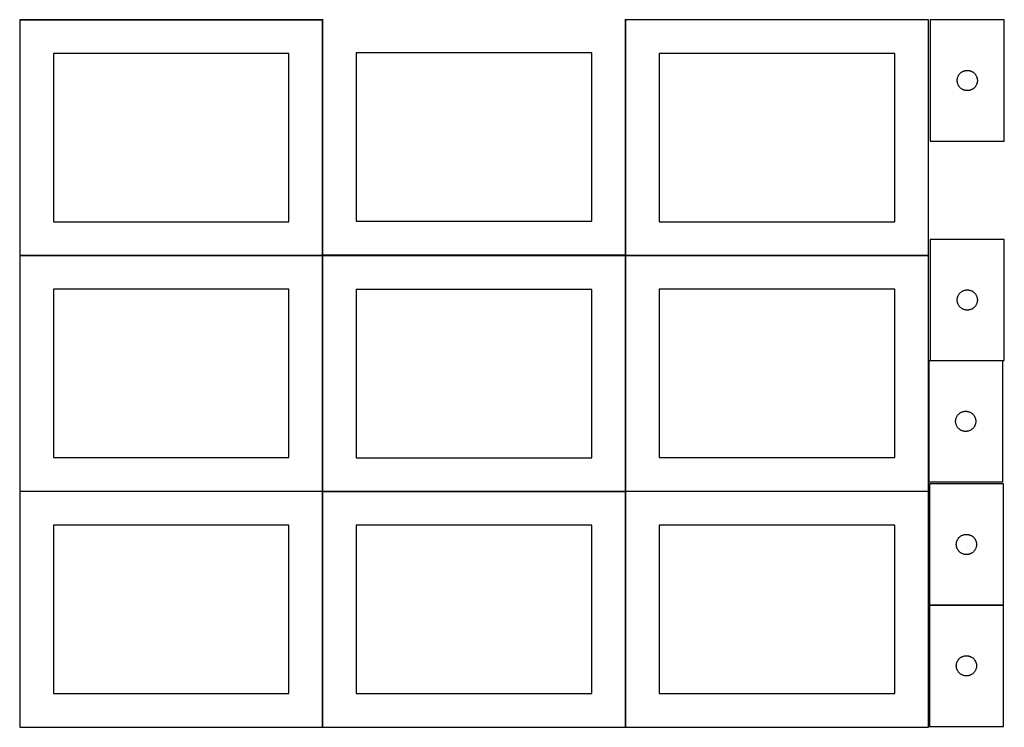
# Model space of a CAD drawing. Header units: millimetres. Extents: x 7 to 1493, y 7 to 2993.
# Tile 1 of 11: x 8 to 1471, y 7 to 1057. Entities that reach past the tile are written whole.
import ezdxf

# ---------------------------------------------------------------- set-up
doc = ezdxf.new("R2010")
doc.units = ezdxf.units.MM
doc.layers.add('COMMON', color=5, linetype='CONTINUOUS', true_color=0x0000ff)
doc.layers.add('CUT', color=7, linetype='CONTINUOUS', true_color=0x000000)

msp = doc.modelspace()

# ---------------------------------------------------------------- linework, layer by layer
at = {"layer": 'COMMON'}
for p, q in [((7.849575, 1057.319405), (456.727249, 1057.319405)), ((457.949576, 708.249546), (457.949576, 1057.219405)), ((908.149576, 1057.151851), (908.149576, 708.249546)), ((1358.249577, 1057.251852), (908.249577, 1057.251852)), ((457.849575, 707.119405), (7.849575, 707.119405)), ((457.949576, 357.019404), (457.949576, 706.724781)), ((908.149577, 356.95185), (908.149577, 706.724781)), ((908.249577, 707.05185), (1358.249577, 707.05185)), ((1468.71735, 550.984616), (1361.099119, 550.984616)), ((457.849575, 356.919404), (7.849575, 356.919404)), ((457.949576, 6.819403), (457.949576, 356.52478)), ((908.049576, 356.624781), (458.049576, 356.624781)), ((908.149577, 6.751849), (908.149577, 356.52478)), ((1358.249577, 356.85185), (908.249577, 356.85185)), ((1469.774235, 187.949563), (1359.774235, 187.949563))]:
    msp.add_line(p, q, dxfattribs=at)
at = {"layer": 'CUT'}
for p, q in [((457.849575, 1057.219405), (7.849575, 1057.219405)), ((7.849575, 1057.219405), (7.849575, 707.219405)), ((457.849575, 707.219405), (457.849575, 1057.219405)), ((458.049576, 1058.249546), (458.049576, 708.249546)), ((908.049576, 708.249546), (908.049576, 1058.249546)), ((1358.249577, 1057.151851), (908.249577, 1057.151851)), ((908.249577, 1057.151851), (908.249577, 707.151851)), ((1358.249577, 707.151851), (1358.249577, 1057.151851)), ((1361.086369, 1057.05107), (1361.086369, 877.05107)), ((1471.086369, 1057.05107), (1361.086369, 1057.05107)), ((1471.086369, 877.05107), (1471.086369, 1057.05107)), ((407.849575, 1007.219405), (57.849575, 1007.219405)), ((57.849575, 1007.219405), (57.849575, 757.219405)), ((407.849575, 757.219405), (407.849575, 1007.219405)), ((858.049576, 1008.249546), (508.049576, 1008.249546)), ((508.049576, 1008.249546), (508.049576, 758.249546)), ((858.049576, 758.249546), (858.049576, 1008.249546)), ((1308.249577, 1007.151851), (958.249577, 1007.151851)), ((958.249577, 1007.151851), (958.249577, 757.151851)), ((1308.249577, 757.151851), (1308.249577, 1007.151851)), ((1408.698148, 980.105349), (1409.379962, 980.468377)), ((1409.379962, 980.468377), (1410.07956, 980.795824)), ((1410.07956, 980.795824), (1410.795088, 981.086823)), ((1410.795088, 981.086823), (1411.524646, 981.340601)), ((1411.524646, 981.340601), (1412.266302, 981.556486)), ((1412.266302, 981.556486), (1413.018088, 981.733906)), ((1413.018088, 981.733906), (1413.77801, 981.872389)), ((1413.77801, 981.872389), (1414.544054, 981.971569)), ((1414.544054, 981.971569), (1415.314188, 982.031182)), ((1415.314188, 982.031182), (1416.086369, 982.05107)), ((1416.086369, 982.05107), (1416.85855, 982.031182)), ((1416.85855, 982.031182), (1417.628684, 981.971569)), ((1417.628684, 981.971569), (1418.394728, 981.872389)), ((1418.394728, 981.872389), (1419.15465, 981.733906)), ((1419.15465, 981.733906), (1419.906436, 981.556486)), ((1419.906436, 981.556486), (1420.648091, 981.340601)), ((1420.648091, 981.340601), (1421.37765, 981.086823)), ((1421.37765, 981.086823), (1422.093177, 980.795824)), ((1422.093177, 980.795824), (1422.792776, 980.468377)), ((1422.792776, 980.468377), (1423.47459, 980.105349)), ((1401.091342, 967.437289), (1401.131106, 968.208702)), ((1401.091342, 966.664852), (1401.091342, 967.437289)), ((1401.131106, 965.893439), (1401.091342, 966.664852)), ((1401.131106, 968.208702), (1401.210529, 968.977046)), ((1401.210529, 965.125095), (1401.131106, 965.893439)), ((1401.210529, 968.977046), (1401.3294, 969.740282)), ((1401.3294, 969.740282), (1401.487403, 970.496387)), ((1401.487403, 970.496387), (1401.684121, 971.243355)), ((1401.684121, 971.243355), (1401.91903, 971.979206)), ((1401.91903, 971.979206), (1402.191509, 972.701989)), ((1402.191509, 972.701989), (1402.500835, 973.409786)), ((1402.500835, 973.409786), (1402.846187, 974.100722)), ((1402.846187, 974.100722), (1403.226649, 974.772962)), ((1403.226649, 974.772962), (1403.641214, 975.424726)), ((1403.641214, 975.424726), (1404.08878, 976.054285)), ((1404.08878, 976.054285), (1404.568162, 976.659968)), ((1404.568162, 976.659968), (1405.078088, 977.240171)), ((1405.078088, 977.240171), (1405.617207, 977.793353)), ((1405.617207, 977.793353), (1406.184087, 978.318049)), ((1406.184087, 978.318049), (1406.777227, 978.812868)), ((1406.777227, 978.812868), (1407.395052, 979.276496)), ((1407.395052, 979.276496), (1408.035926, 979.707704)), ((1408.035926, 979.707704), (1408.698148, 980.105349)), ((1423.47459, 980.105349), (1424.136812, 979.707704)), ((1424.136812, 979.707704), (1424.777685, 979.276496)), ((1424.777685, 979.276496), (1425.395511, 978.812868)), ((1425.395511, 978.812868), (1425.988651, 978.318049)), ((1425.988651, 978.318049), (1426.555531, 977.793353)), ((1426.555531, 977.793353), (1427.094649, 977.240171)), ((1427.094649, 977.240171), (1427.604576, 976.659968)), ((1427.604576, 976.659968), (1428.083958, 976.054285)), ((1428.083958, 976.054285), (1428.531524, 975.424726)), ((1428.531524, 975.424726), (1428.946088, 974.772962)), ((1428.946088, 974.772962), (1429.326551, 974.100722)), ((1429.326551, 974.100722), (1429.671903, 973.409786)), ((1429.671903, 973.409786), (1429.981228, 972.701989)), ((1429.981228, 972.701989), (1430.253707, 971.979206)), ((1430.253707, 971.979206), (1430.488617, 971.243355)), ((1430.488617, 971.243355), (1430.685335, 970.496387)), ((1430.685335, 970.496387), (1430.843338, 969.740282)), ((1430.843338, 969.740282), (1430.962209, 968.977046)), ((1430.962209, 968.977046), (1431.041632, 968.208702)), ((1431.041632, 965.893439), (1430.962209, 965.125095)), ((1431.041632, 968.208702), (1431.081396, 967.437289)), ((1431.081396, 966.664852), (1431.041632, 965.893439)), ((1431.081396, 967.437289), (1431.081396, 966.664852)), ((1401.3294, 964.361859), (1401.210529, 965.125095)), ((1401.487403, 963.605754), (1401.3294, 964.361859)), ((1401.684121, 962.858786), (1401.487403, 963.605754)), ((1401.91903, 962.122935), (1401.684121, 962.858786)), ((1402.191509, 961.400152), (1401.91903, 962.122935)), ((1402.500835, 960.692355), (1402.191509, 961.400152)), ((1402.846187, 960.001419), (1402.500835, 960.692355)), ((1403.226649, 959.329178), (1402.846187, 960.001419)), ((1403.641214, 958.677415), (1403.226649, 959.329178)), ((1404.08878, 958.047856), (1403.641214, 958.677415)), ((1404.568162, 957.442173), (1404.08878, 958.047856)), ((1405.078088, 956.86197), (1404.568162, 957.442173)), ((1405.617207, 956.308788), (1405.078088, 956.86197)), ((1406.184087, 955.784092), (1405.617207, 956.308788)), ((1406.777227, 955.289273), (1406.184087, 955.784092)), ((1407.395052, 954.825645), (1406.777227, 955.289273)), ((1408.035926, 954.394437), (1407.395052, 954.825645)), ((1408.698148, 953.996792), (1408.035926, 954.394437)), ((1409.379962, 953.633764), (1408.698148, 953.996792)), ((1410.07956, 953.306317), (1409.379962, 953.633764)), ((1410.795088, 953.015318), (1410.07956, 953.306317)), ((1411.524646, 952.76154), (1410.795088, 953.015318)), ((1412.266302, 952.545655), (1411.524646, 952.76154)), ((1413.018088, 952.368235), (1412.266302, 952.545655)), ((1413.77801, 952.229752), (1413.018088, 952.368235)), ((1414.544054, 952.130572), (1413.77801, 952.229752)), ((1415.314188, 952.070959), (1414.544054, 952.130572)), ((1416.086369, 952.05107), (1415.314188, 952.070959)), ((1416.85855, 952.070959), (1416.086369, 952.05107)), ((1417.628684, 952.130572), (1416.85855, 952.070959)), ((1418.394728, 952.229752), (1417.628684, 952.130572)), ((1419.15465, 952.368235), (1418.394728, 952.229752)), ((1419.906436, 952.545655), (1419.15465, 952.368235)), ((1420.648091, 952.76154), (1419.906436, 952.545655)), ((1421.37765, 953.015318), (1420.648091, 952.76154)), ((1422.093177, 953.306317), (1421.37765, 953.015318)), ((1422.792776, 953.633764), (1422.093177, 953.306317)), ((1423.47459, 953.996792), (1422.792776, 953.633764)), ((1424.136812, 954.394437), (1423.47459, 953.996792)), ((1424.777685, 954.825645), (1424.136812, 954.394437)), ((1425.395511, 955.289273), (1424.777685, 954.825645)), ((1425.988651, 955.784092), (1425.395511, 955.289273)), ((1426.555531, 956.308788), (1425.988651, 955.784092)), ((1427.094649, 956.86197), (1426.555531, 956.308788)), ((1427.604576, 957.442173), (1427.094649, 956.86197)), ((1428.083958, 958.047856), (1427.604576, 957.442173)), ((1428.531524, 958.677415), (1428.083958, 958.047856)), ((1428.946088, 959.329178), (1428.531524, 958.677415)), ((1429.326551, 960.001419), (1428.946088, 959.329178)), ((1429.671903, 960.692355), (1429.326551, 960.001419)), ((1429.981228, 961.400152), (1429.671903, 960.692355)), ((1430.253707, 962.122935), (1429.981228, 961.400152)), ((1430.488617, 962.858786), (1430.253707, 962.122935)), ((1430.685335, 963.605754), (1430.488617, 962.858786)), ((1430.843338, 964.361859), (1430.685335, 963.605754)), ((1430.962209, 965.125095), (1430.843338, 964.361859)), ((1361.086369, 877.05107), (1471.086369, 877.05107)), ((57.849575, 757.219405), (407.849575, 757.219405)), ((508.049576, 758.249546), (858.049576, 758.249546)), ((958.249577, 757.151851), (1308.249577, 757.151851)), ((1471.099119, 731.084616), (1361.099119, 731.084616)), ((1361.099119, 731.084616), (1361.099119, 551.084616)), ((1471.099119, 551.084616), (1471.099119, 731.084616)), ((7.849575, 707.219405), (457.849575, 707.219405)), ((457.849575, 707.019404), (7.849575, 707.019404)), ((7.849575, 707.019404), (7.849575, 357.019404)), ((457.849575, 357.019404), (457.849575, 707.019404)), ((458.049576, 708.249546), (908.049576, 708.249546)), ((908.049576, 706.724781), (458.049576, 706.724781)), ((458.049576, 706.724781), (458.049576, 356.724781)), ((908.049576, 356.724781), (908.049576, 706.724781)), ((908.249577, 707.151851), (1358.249577, 707.151851)), ((1358.249577, 706.95185), (908.249577, 706.95185)), ((908.249577, 706.95185), (908.249577, 356.95185)), ((1358.249577, 356.95185), (1358.249577, 706.95185)), ((407.849575, 657.019404), (57.849575, 657.019404)), ((57.849575, 657.019404), (57.849575, 407.019404)), ((407.849575, 407.019404), (407.849575, 657.019404)), ((858.049576, 656.724781), (508.049576, 656.724781)), ((508.049576, 656.724781), (508.049576, 406.724781)), ((858.049576, 406.724781), (858.049576, 656.724781)), ((1308.249577, 656.95185), (958.249577, 656.95185)), ((958.249577, 656.95185), (958.249577, 406.95185)), ((1308.249577, 406.95185), (1308.249577, 656.95185)), ((1401.34215, 643.773827), (1401.500154, 644.529932)), ((1401.500154, 644.529932), (1401.696871, 645.276901)), ((1401.696871, 645.276901), (1401.931781, 646.012752)), ((1401.931781, 646.012752), (1402.20426, 646.735534)), ((1402.20426, 646.735534), (1402.513585, 647.443332)), ((1402.513585, 647.443332), (1402.858937, 648.134267)), ((1402.858937, 648.134267), (1403.2394, 648.806508)), ((1403.2394, 648.806508), (1403.653964, 649.458272)), ((1403.653964, 649.458272), (1404.10153, 650.08783)), ((1404.10153, 650.08783), (1404.580912, 650.693514)), ((1404.580912, 650.693514), (1405.090839, 651.273716)), ((1405.090839, 651.273716), (1405.629957, 651.826899)), ((1405.629957, 651.826899), (1406.196837, 652.351595)), ((1406.196837, 652.351595), (1406.789977, 652.846413)), ((1406.789977, 652.846413), (1407.407803, 653.310041)), ((1407.407803, 653.310041), (1408.048676, 653.741249)), ((1408.048676, 653.741249), (1408.710898, 654.138895)), ((1408.710898, 654.138895), (1409.392712, 654.501922)), ((1409.392712, 654.501922), (1410.092311, 654.82937)), ((1410.092311, 654.82937), (1410.807838, 655.120368)), ((1410.807838, 655.120368), (1411.537397, 655.374147)), ((1411.537397, 655.374147), (1412.279052, 655.590032)), ((1412.279052, 655.590032), (1413.030838, 655.767451)), ((1413.030838, 655.767451), (1413.79076, 655.905934)), ((1413.79076, 655.905934), (1414.556804, 656.005114)), ((1414.556804, 656.005114), (1415.326938, 656.064727)), ((1415.326938, 656.064727), (1416.099119, 656.084616)), ((1416.099119, 656.084616), (1416.8713, 656.064727)), ((1416.8713, 656.064727), (1417.641434, 656.005114)), ((1417.641434, 656.005114), (1418.407478, 655.905934)), ((1418.407478, 655.905934), (1419.1674, 655.767451)), ((1419.1674, 655.767451), (1419.919186, 655.590032)), ((1419.919186, 655.590032), (1420.660842, 655.374147)), ((1420.660842, 655.374147), (1421.3904, 655.120368)), ((1421.3904, 655.120368), (1422.105928, 654.82937)), ((1422.105928, 654.82937), (1422.805526, 654.501922)), ((1422.805526, 654.501922), (1423.48734, 654.138895)), ((1423.48734, 654.138895), (1424.149562, 653.741249)), ((1424.149562, 653.741249), (1424.790436, 653.310041)), ((1424.790436, 653.310041), (1425.408261, 652.846413)), ((1425.408261, 652.846413), (1426.001401, 652.351595)), ((1426.001401, 652.351595), (1426.568281, 651.826899)), ((1426.568281, 651.826899), (1427.1074, 651.273716)), ((1427.1074, 651.273716), (1427.617326, 650.693514)), ((1427.617326, 650.693514), (1428.096708, 650.08783)), ((1428.096708, 650.08783), (1428.544274, 649.458272)), ((1428.544274, 649.458272), (1428.958839, 648.806508)), ((1428.958839, 648.806508), (1429.339301, 648.134267)), ((1429.339301, 648.134267), (1429.684653, 647.443332)), ((1429.684653, 647.443332), (1429.993979, 646.735534)), ((1429.993979, 646.735534), (1430.266458, 646.012752)), ((1430.266458, 646.012752), (1430.501367, 645.276901)), ((1430.501367, 645.276901), (1430.698085, 644.529932)), ((1430.698085, 644.529932), (1430.856088, 643.773827)), ((1401.104092, 641.470835), (1401.143856, 642.242248)), ((1401.104092, 640.698397), (1401.104092, 641.470835)), ((1401.143856, 639.926984), (1401.104092, 640.698397)), ((1401.143856, 642.242248), (1401.223279, 643.010591)), ((1401.223279, 639.158641), (1401.143856, 639.926984)), ((1401.223279, 643.010591), (1401.34215, 643.773827)), ((1401.34215, 638.395405), (1401.223279, 639.158641)), ((1401.500154, 637.6393), (1401.34215, 638.395405)), ((1401.696871, 636.892332), (1401.500154, 637.6393)), ((1401.931781, 636.15648), (1401.696871, 636.892332)), ((1402.20426, 635.433698), (1401.931781, 636.15648)), ((1402.513585, 634.7259), (1402.20426, 635.433698)), ((1402.858937, 634.034965), (1402.513585, 634.7259)), ((1403.2394, 633.362724), (1402.858937, 634.034965)), ((1403.653964, 632.71096), (1403.2394, 633.362724)), ((1404.10153, 632.081402), (1403.653964, 632.71096)), ((1404.580912, 631.475718), (1404.10153, 632.081402)), ((1405.090839, 630.895516), (1404.580912, 631.475718)), ((1405.629957, 630.342333), (1405.090839, 630.895516)), ((1406.196837, 629.817637), (1405.629957, 630.342333)), ((1406.789977, 629.322819), (1406.196837, 629.817637)), ((1407.407803, 628.859191), (1406.789977, 629.322819)), ((1425.408261, 629.322819), (1424.790436, 628.859191)), ((1426.001401, 629.817637), (1425.408261, 629.322819)), ((1426.568281, 630.342333), (1426.001401, 629.817637)), ((1427.1074, 630.895516), (1426.568281, 630.342333)), ((1427.617326, 631.475718), (1427.1074, 630.895516)), ((1428.096708, 632.081402), (1427.617326, 631.475718)), ((1428.544274, 632.71096), (1428.096708, 632.081402)), ((1428.958839, 633.362724), (1428.544274, 632.71096)), ((1429.339301, 634.034965), (1428.958839, 633.362724)), ((1429.684653, 634.7259), (1429.339301, 634.034965)), ((1429.993979, 635.433698), (1429.684653, 634.7259)), ((1430.266458, 636.15648), (1429.993979, 635.433698)), ((1430.501367, 636.892332), (1430.266458, 636.15648)), ((1430.698085, 637.6393), (1430.501367, 636.892332)), ((1430.856088, 638.395405), (1430.698085, 637.6393)), ((1430.856088, 643.773827), (1430.974959, 643.010591)), ((1430.974959, 639.158641), (1430.856088, 638.395405)), ((1430.974959, 643.010591), (1431.054382, 642.242248)), ((1431.054382, 639.926984), (1430.974959, 639.158641)), ((1431.054382, 642.242248), (1431.094146, 641.470835)), ((1431.094146, 640.698397), (1431.054382, 639.926984)), ((1431.094146, 641.470835), (1431.094146, 640.698397)), ((1408.048676, 628.427983), (1407.407803, 628.859191)), ((1408.710898, 628.030337), (1408.048676, 628.427983)), ((1409.392712, 627.66731), (1408.710898, 628.030337)), ((1410.092311, 627.339862), (1409.392712, 627.66731)), ((1410.807838, 627.048864), (1410.092311, 627.339862)), ((1411.537397, 626.795085), (1410.807838, 627.048864)), ((1412.279052, 626.5792), (1411.537397, 626.795085)), ((1413.030838, 626.401781), (1412.279052, 626.5792)), ((1413.79076, 626.263298), (1413.030838, 626.401781)), ((1414.556804, 626.164118), (1413.79076, 626.263298)), ((1415.326938, 626.104505), (1414.556804, 626.164118)), ((1416.099119, 626.084616), (1415.326938, 626.104505)), ((1416.8713, 626.104505), (1416.099119, 626.084616)), ((1417.641434, 626.164118), (1416.8713, 626.104505)), ((1418.407478, 626.263298), (1417.641434, 626.164118)), ((1419.1674, 626.401781), (1418.407478, 626.263298)), ((1419.919186, 626.5792), (1419.1674, 626.401781)), ((1420.660842, 626.795085), (1419.919186, 626.5792)), ((1421.3904, 627.048864), (1420.660842, 626.795085)), ((1422.105928, 627.339862), (1421.3904, 627.048864)), ((1422.805526, 627.66731), (1422.105928, 627.339862)), ((1423.48734, 628.030337), (1422.805526, 627.66731)), ((1424.149562, 628.427983), (1423.48734, 628.030337)), ((1424.790436, 628.859191), (1424.149562, 628.427983)), ((1468.71735, 550.884615), (1358.71735, 550.884615)), ((1358.71735, 550.884615), (1358.71735, 370.884615)), ((1361.099119, 551.084616), (1471.099119, 551.084616)), ((1468.71735, 370.884615), (1468.71735, 550.884615)), ((1400.477168, 467.934266), (1400.857631, 468.606507)), ((1400.857631, 468.606507), (1401.272195, 469.258271)), ((1401.272195, 469.258271), (1401.719762, 469.887829)), ((1401.719762, 469.887829), (1402.199144, 470.493513)), ((1402.199144, 470.493513), (1402.70907, 471.073715)), ((1402.70907, 471.073715), (1403.248188, 471.626898)), ((1403.248188, 471.626898), (1403.815069, 472.151594)), ((1403.815069, 472.151594), (1404.408208, 472.646412)), ((1404.408208, 472.646412), (1405.026034, 473.11004)), ((1405.026034, 473.11004), (1405.666907, 473.541248)), ((1405.666907, 473.541248), (1406.329129, 473.938894)), ((1406.329129, 473.938894), (1407.010943, 474.301921)), ((1407.010943, 474.301921), (1407.710542, 474.629369)), ((1407.710542, 474.629369), (1408.426069, 474.920367)), ((1408.426069, 474.920367), (1409.155628, 475.174146)), ((1409.155628, 475.174146), (1409.897284, 475.390031)), ((1409.897284, 475.390031), (1410.649069, 475.56745)), ((1410.649069, 475.56745), (1411.408992, 475.705933)), ((1411.408992, 475.705933), (1412.175035, 475.805113)), ((1412.175035, 475.805113), (1412.945169, 475.864726)), ((1412.945169, 475.864726), (1413.71735, 475.884615)), ((1413.71735, 475.884615), (1414.489532, 475.864726)), ((1414.489532, 475.864726), (1415.259665, 475.805113)), ((1415.259665, 475.805113), (1416.025709, 475.705933)), ((1416.025709, 475.705933), (1416.785631, 475.56745)), ((1416.785631, 475.56745), (1417.537417, 475.390031)), ((1417.537417, 475.390031), (1418.279073, 475.174146)), ((1418.279073, 475.174146), (1419.008632, 474.920367)), ((1419.008632, 474.920367), (1419.724159, 474.629369)), ((1419.724159, 474.629369), (1420.423757, 474.301921)), ((1420.423757, 474.301921), (1421.105571, 473.938894)), ((1421.105571, 473.938894), (1421.767793, 473.541248)), ((1421.767793, 473.541248), (1422.408667, 473.11004)), ((1422.408667, 473.11004), (1423.026493, 472.646412)), ((1423.026493, 472.646412), (1423.619632, 472.151594)), ((1423.619632, 472.151594), (1424.186513, 471.626898)), ((1424.186513, 471.626898), (1424.725631, 471.073715)), ((1424.725631, 471.073715), (1425.235557, 470.493513)), ((1425.235557, 470.493513), (1425.714939, 469.887829)), ((1425.714939, 469.887829), (1426.162506, 469.258271)), ((1426.162506, 469.258271), (1426.57707, 468.606507)), ((1426.57707, 468.606507), (1426.957532, 467.934266)), ((1398.722323, 461.270834), (1398.762087, 462.042247)), ((1398.722323, 460.498396), (1398.722323, 461.270834)), ((1398.762087, 459.726983), (1398.722323, 460.498396)), ((1398.762087, 462.042247), (1398.84151, 462.81059)), ((1398.84151, 458.95864), (1398.762087, 459.726983)), ((1398.84151, 462.81059), (1398.960381, 463.573826)), ((1398.960381, 458.195404), (1398.84151, 458.95864)), ((1398.960381, 463.573826), (1399.118385, 464.329931)), ((1399.118385, 457.439299), (1398.960381, 458.195404)), ((1399.118385, 464.329931), (1399.315102, 465.0769)), ((1399.315102, 456.692331), (1399.118385, 457.439299)), ((1399.315102, 465.0769), (1399.550012, 465.812751)), ((1399.550012, 455.956479), (1399.315102, 456.692331)), ((1399.550012, 465.812751), (1399.822491, 466.535533)), ((1399.822491, 455.233697), (1399.550012, 455.956479)), ((1399.822491, 466.535533), (1400.131816, 467.243331)), ((1400.131816, 454.525899), (1399.822491, 455.233697)), ((1400.131816, 467.243331), (1400.477168, 467.934266)), ((1400.477168, 453.834964), (1400.131816, 454.525899)), ((1400.857631, 453.162723), (1400.477168, 453.834964)), ((1426.957532, 453.834964), (1426.57707, 453.162723)), ((1426.957532, 467.934266), (1427.302884, 467.243331)), ((1427.302884, 454.525899), (1426.957532, 453.834964)), ((1427.302884, 467.243331), (1427.61221, 466.535533)), ((1427.61221, 455.233697), (1427.302884, 454.525899)), ((1427.61221, 466.535533), (1427.884689, 465.812751)), ((1427.884689, 455.956479), (1427.61221, 455.233697)), ((1427.884689, 465.812751), (1428.119598, 465.0769)), ((1428.119598, 456.692331), (1427.884689, 455.956479)), ((1428.119598, 465.0769), (1428.316316, 464.329931)), ((1428.316316, 457.439299), (1428.119598, 456.692331)), ((1428.316316, 464.329931), (1428.47432, 463.573826)), ((1428.47432, 458.195404), (1428.316316, 457.439299)), ((1428.47432, 463.573826), (1428.59319, 462.81059)), ((1428.59319, 458.95864), (1428.47432, 458.195404)), ((1428.59319, 462.81059), (1428.672613, 462.042247)), ((1428.672613, 459.726983), (1428.59319, 458.95864)), ((1428.672613, 462.042247), (1428.712377, 461.270834)), ((1428.712377, 460.498396), (1428.672613, 459.726983)), ((1428.712377, 461.270834), (1428.712377, 460.498396)), ((1401.272195, 452.510959), (1400.857631, 453.162723)), ((1401.719762, 451.881401), (1401.272195, 452.510959)), ((1402.199144, 451.275717), (1401.719762, 451.881401)), ((1402.70907, 450.695515), (1402.199144, 451.275717)), ((1403.248188, 450.142332), (1402.70907, 450.695515)), ((1403.815069, 449.617636), (1403.248188, 450.142332)), ((1404.408208, 449.122818), (1403.815069, 449.617636)), ((1405.026034, 448.65919), (1404.408208, 449.122818)), ((1405.666907, 448.227982), (1405.026034, 448.65919)), ((1406.329129, 447.830336), (1405.666907, 448.227982)), ((1407.010943, 447.467309), (1406.329129, 447.830336)), ((1407.710542, 447.139861), (1407.010943, 447.467309)), ((1408.426069, 446.848863), (1407.710542, 447.139861)), ((1409.155628, 446.595084), (1408.426069, 446.848863)), ((1409.897284, 446.379199), (1409.155628, 446.595084)), ((1410.649069, 446.20178), (1409.897284, 446.379199)), ((1411.408992, 446.063297), (1410.649069, 446.20178)), ((1412.175035, 445.964117), (1411.408992, 446.063297)), ((1412.945169, 445.904504), (1412.175035, 445.964117)), ((1413.71735, 445.884615), (1412.945169, 445.904504)), ((1414.489532, 445.904504), (1413.71735, 445.884615)), ((1415.259665, 445.964117), (1414.489532, 445.904504)), ((1416.025709, 446.063297), (1415.259665, 445.964117)), ((1416.785631, 446.20178), (1416.025709, 446.063297)), ((1417.537417, 446.379199), (1416.785631, 446.20178)), ((1418.279073, 446.595084), (1417.537417, 446.379199)), ((1419.008632, 446.848863), (1418.279073, 446.595084)), ((1419.724159, 447.139861), (1419.008632, 446.848863)), ((1420.423757, 447.467309), (1419.724159, 447.139861)), ((1421.105571, 447.830336), (1420.423757, 447.467309)), ((1421.767793, 448.227982), (1421.105571, 447.830336)), ((1422.408667, 448.65919), (1421.767793, 448.227982)), ((1423.026493, 449.122818), (1422.408667, 448.65919)), ((1423.619632, 449.617636), (1423.026493, 449.122818)), ((1424.186513, 450.142332), (1423.619632, 449.617636)), ((1424.725631, 450.695515), (1424.186513, 450.142332)), ((1425.235557, 451.275717), (1424.725631, 450.695515)), ((1425.714939, 451.881401), (1425.235557, 451.275717)), ((1426.162506, 452.510959), (1425.714939, 451.881401)), ((1426.57707, 453.162723), (1426.162506, 452.510959)), ((57.849575, 407.019404), (407.849575, 407.019404)), ((508.049576, 406.724781), (858.049576, 406.724781)), ((958.249577, 406.95185), (1308.249577, 406.95185)), ((1358.71735, 370.884615), (1468.71735, 370.884615)), ((1469.774235, 368.049563), (1359.774235, 368.049563)), ((1359.774235, 368.049563), (1359.774235, 188.049563)), ((1469.774235, 188.049563), (1469.774235, 368.049563)), ((7.849575, 357.019404), (457.849575, 357.019404)), ((457.849575, 356.819403), (7.849575, 356.819403)), ((7.849575, 356.819403), (7.849575, 6.819403)), ((457.849575, 6.819403), (457.849575, 356.819403)), ((458.049576, 356.724781), (908.049576, 356.724781)), ((908.049576, 356.52478), (458.049576, 356.52478)), ((458.049576, 356.52478), (458.049576, 6.52478)), ((908.049576, 6.52478), (908.049576, 356.52478)), ((908.249577, 356.95185), (1358.249577, 356.95185)), ((1358.249577, 356.751849), (908.249577, 356.751849)), ((908.249577, 356.751849), (908.249577, 6.751849)), ((1358.249577, 6.751849), (1358.249577, 356.751849)), ((407.849575, 306.819403), (57.849575, 306.819403)), ((57.849575, 306.819403), (57.849575, 56.819403)), ((407.849575, 56.819403), (407.849575, 306.819403)), ((858.049576, 306.52478), (508.049576, 306.52478)), ((508.049576, 306.52478), (508.049576, 56.52478)), ((858.049576, 56.52478), (858.049576, 306.52478)), ((1308.249577, 306.751849), (958.249577, 306.751849)), ((958.249577, 306.751849), (958.249577, 56.751849)), ((1308.249577, 56.751849), (1308.249577, 306.751849)), ((1410.954168, 292.554978), (1411.705954, 292.732398)), ((1411.705954, 292.732398), (1412.465876, 292.870881)), ((1412.465876, 292.870881), (1413.23192, 292.970061)), ((1413.23192, 292.970061), (1414.002054, 293.029674)), ((1414.002054, 293.029674), (1414.774235, 293.049563)), ((1414.774235, 293.049563), (1415.546416, 293.029674)), ((1415.546416, 293.029674), (1416.31655, 292.970061)), ((1416.31655, 292.970061), (1417.082594, 292.870881)), ((1417.082594, 292.870881), (1417.842516, 292.732398)), ((1417.842516, 292.732398), (1418.594302, 292.554978)), ((1399.779208, 278.435781), (1399.818972, 279.207194)), ((1399.779208, 277.663344), (1399.779208, 278.435781)), ((1399.818972, 279.207194), (1399.898395, 279.975538)), ((1399.898395, 279.975538), (1400.017266, 280.738774)), ((1400.017266, 280.738774), (1400.17527, 281.494879)), ((1400.17527, 281.494879), (1400.371987, 282.241847)), ((1400.371987, 282.241847), (1400.606897, 282.977698)), ((1400.606897, 282.977698), (1400.879376, 283.700481)), ((1400.879376, 283.700481), (1401.188701, 284.408278)), ((1401.188701, 284.408278), (1401.534053, 285.099214)), ((1401.534053, 285.099214), (1401.914516, 285.771455)), ((1401.914516, 285.771455), (1402.32908, 286.423218)), ((1402.32908, 286.423218), (1402.776646, 287.052777)), ((1402.776646, 287.052777), (1403.256028, 287.65846)), ((1403.256028, 287.65846), (1403.765955, 288.238663)), ((1403.765955, 288.238663), (1404.305073, 288.791845)), ((1404.305073, 288.791845), (1404.871953, 289.316541)), ((1404.871953, 289.316541), (1405.465093, 289.81136)), ((1405.465093, 289.81136), (1406.082919, 290.274988)), ((1406.082919, 290.274988), (1406.723792, 290.706196)), ((1406.723792, 290.706196), (1407.386014, 291.103841)), ((1407.386014, 291.103841), (1408.067828, 291.466869)), ((1408.067828, 291.466869), (1408.767427, 291.794316)), ((1408.767427, 291.794316), (1409.482954, 292.085315)), ((1409.482954, 292.085315), (1410.212513, 292.339093)), ((1410.212513, 292.339093), (1410.954168, 292.554978)), ((1418.594302, 292.554978), (1419.335958, 292.339093)), ((1419.335958, 292.339093), (1420.065516, 292.085315)), ((1420.065516, 292.085315), (1420.781044, 291.794316)), ((1420.781044, 291.794316), (1421.480642, 291.466869)), ((1421.480642, 291.466869), (1422.162456, 291.103841)), ((1422.162456, 291.103841), (1422.824678, 290.706196)), ((1422.824678, 290.706196), (1423.465552, 290.274988)), ((1423.465552, 290.274988), (1424.083377, 289.81136)), ((1424.083377, 289.81136), (1424.676517, 289.316541)), ((1424.676517, 289.316541), (1425.243397, 288.791845)), ((1425.243397, 288.791845), (1425.782516, 288.238663)), ((1425.782516, 288.238663), (1426.292442, 287.65846)), ((1426.292442, 287.65846), (1426.771824, 287.052777)), ((1426.771824, 287.052777), (1427.21939, 286.423218)), ((1427.21939, 286.423218), (1427.633955, 285.771455)), ((1427.633955, 285.771455), (1428.014417, 285.099214)), ((1428.014417, 285.099214), (1428.359769, 284.408278)), ((1428.359769, 284.408278), (1428.669095, 283.700481)), ((1428.669095, 283.700481), (1428.941574, 282.977698)), ((1428.941574, 282.977698), (1429.176483, 282.241847)), ((1429.176483, 282.241847), (1429.373201, 281.494879)), ((1429.373201, 281.494879), (1429.531204, 280.738774)), ((1429.531204, 280.738774), (1429.650075, 279.975538)), ((1429.650075, 279.975538), (1429.729498, 279.207194)), ((1429.729498, 279.207194), (1429.769262, 278.435781)), ((1429.769262, 278.435781), (1429.769262, 277.663344)), ((1399.818972, 276.891931), (1399.779208, 277.663344)), ((1399.898395, 276.123587), (1399.818972, 276.891931)), ((1400.017266, 275.360351), (1399.898395, 276.123587)), ((1400.17527, 274.604246), (1400.017266, 275.360351)), ((1400.371987, 273.857278), (1400.17527, 274.604246)), ((1400.606897, 273.121427), (1400.371987, 273.857278)), ((1400.879376, 272.398644), (1400.606897, 273.121427)), ((1401.188701, 271.690847), (1400.879376, 272.398644)), ((1401.534053, 270.999911), (1401.188701, 271.690847)), ((1401.914516, 270.327671), (1401.534053, 270.999911)), ((1402.32908, 269.675907), (1401.914516, 270.327671)), ((1402.776646, 269.046348), (1402.32908, 269.675907)), ((1403.256028, 268.440665), (1402.776646, 269.046348)), ((1403.765955, 267.860462), (1403.256028, 268.440665)), ((1404.305073, 267.30728), (1403.765955, 267.860462)), ((1404.871953, 266.782584), (1404.305073, 267.30728)), ((1405.465093, 266.287765), (1404.871953, 266.782584)), ((1406.082919, 265.824137), (1405.465093, 266.287765)), ((1406.723792, 265.392929), (1406.082919, 265.824137)), ((1407.386014, 264.995284), (1406.723792, 265.392929)), ((1408.067828, 264.632256), (1407.386014, 264.995284)), ((1408.767427, 264.304809), (1408.067828, 264.632256)), ((1409.482954, 264.01381), (1408.767427, 264.304809)), ((1410.212513, 263.760032), (1409.482954, 264.01381)), ((1410.954168, 263.544147), (1410.212513, 263.760032)), ((1411.705954, 263.366727), (1410.954168, 263.544147)), ((1418.594302, 263.544147), (1417.842516, 263.366727)), ((1419.335958, 263.760032), (1418.594302, 263.544147)), ((1420.065516, 264.01381), (1419.335958, 263.760032)), ((1420.781044, 264.304809), (1420.065516, 264.01381)), ((1421.480642, 264.632256), (1420.781044, 264.304809)), ((1422.162456, 264.995284), (1421.480642, 264.632256)), ((1422.824678, 265.392929), (1422.162456, 264.995284)), ((1423.465552, 265.824137), (1422.824678, 265.392929)), ((1424.083377, 266.287765), (1423.465552, 265.824137)), ((1424.676517, 266.782584), (1424.083377, 266.287765)), ((1425.243397, 267.30728), (1424.676517, 266.782584)), ((1425.782516, 267.860462), (1425.243397, 267.30728)), ((1426.292442, 268.440665), (1425.782516, 267.860462)), ((1426.771824, 269.046348), (1426.292442, 268.440665)), ((1427.21939, 269.675907), (1426.771824, 269.046348)), ((1427.633955, 270.327671), (1427.21939, 269.675907)), ((1428.014417, 270.999911), (1427.633955, 270.327671)), ((1428.359769, 271.690847), (1428.014417, 270.999911)), ((1428.669095, 272.398644), (1428.359769, 271.690847)), ((1428.941574, 273.121427), (1428.669095, 272.398644)), ((1429.176483, 273.857278), (1428.941574, 273.121427)), ((1429.373201, 274.604246), (1429.176483, 273.857278)), ((1429.531204, 275.360351), (1429.373201, 274.604246)), ((1429.650075, 276.123587), (1429.531204, 275.360351)), ((1429.729498, 276.891931), (1429.650075, 276.123587)), ((1429.769262, 277.663344), (1429.729498, 276.891931)), ((1412.465876, 263.228244), (1411.705954, 263.366727)), ((1413.23192, 263.129064), (1412.465876, 263.228244)), ((1414.002054, 263.069451), (1413.23192, 263.129064)), ((1414.774235, 263.049563), (1414.002054, 263.069451)), ((1415.546416, 263.069451), (1414.774235, 263.049563)), ((1416.31655, 263.129064), (1415.546416, 263.069451)), ((1417.082594, 263.228244), (1416.31655, 263.129064)), ((1417.842516, 263.366727), (1417.082594, 263.228244)), ((1359.774235, 188.049563), (1469.774235, 188.049563)), ((1469.774235, 187.849562), (1359.774235, 187.849562)), ((1359.774235, 187.849562), (1359.774235, 7.849562)), ((1469.774235, 7.849562), (1469.774235, 187.849562)), ((1400.371987, 102.041846), (1400.606897, 102.777697)), ((1400.606897, 102.777697), (1400.879376, 103.50048)), ((1400.879376, 103.50048), (1401.188701, 104.208277)), ((1401.188701, 104.208277), (1401.534053, 104.899213)), ((1401.534053, 104.899213), (1401.914516, 105.571454)), ((1401.914516, 105.571454), (1402.32908, 106.223217)), ((1402.32908, 106.223217), (1402.776646, 106.852776)), ((1402.776646, 106.852776), (1403.256028, 107.458459)), ((1403.256028, 107.458459), (1403.765955, 108.038662)), ((1403.765955, 108.038662), (1404.305073, 108.591844)), ((1404.305073, 108.591844), (1404.871953, 109.11654)), ((1404.871953, 109.11654), (1405.465093, 109.611359)), ((1405.465093, 109.611359), (1406.082919, 110.074987)), ((1406.082919, 110.074987), (1406.723792, 110.506195)), ((1406.723792, 110.506195), (1407.386014, 110.90384)), ((1407.386014, 110.90384), (1408.067828, 111.266868)), ((1408.067828, 111.266868), (1408.767427, 111.594315)), ((1408.767427, 111.594315), (1409.482954, 111.885314)), ((1409.482954, 111.885314), (1410.212513, 112.139092)), ((1410.212513, 112.139092), (1410.954168, 112.354977)), ((1410.954168, 112.354977), (1411.705954, 112.532397)), ((1411.705954, 112.532397), (1412.465876, 112.67088)), ((1412.465876, 112.67088), (1413.23192, 112.77006)), ((1413.23192, 112.77006), (1414.002054, 112.829673)), ((1414.002054, 112.829673), (1414.774235, 112.849562)), ((1414.774235, 112.849562), (1415.546416, 112.829673)), ((1415.546416, 112.829673), (1416.31655, 112.77006)), ((1416.31655, 112.77006), (1417.082594, 112.67088)), ((1417.082594, 112.67088), (1417.842516, 112.532397)), ((1417.842516, 112.532397), (1418.594302, 112.354977)), ((1418.594302, 112.354977), (1419.335958, 112.139092)), ((1419.335958, 112.139092), (1420.065516, 111.885314)), ((1420.065516, 111.885314), (1420.781044, 111.594315)), ((1420.781044, 111.594315), (1421.480642, 111.266868)), ((1421.480642, 111.266868), (1422.162456, 110.90384)), ((1422.162456, 110.90384), (1422.824678, 110.506195)), ((1422.824678, 110.506195), (1423.465552, 110.074987)), ((1423.465552, 110.074987), (1424.083377, 109.611359)), ((1424.083377, 109.611359), (1424.676517, 109.11654)), ((1424.676517, 109.11654), (1425.243397, 108.591844)), ((1425.243397, 108.591844), (1425.782516, 108.038662)), ((1425.782516, 108.038662), (1426.292442, 107.458459)), ((1426.292442, 107.458459), (1426.771824, 106.852776)), ((1426.771824, 106.852776), (1427.21939, 106.223217)), ((1427.21939, 106.223217), (1427.633955, 105.571454)), ((1427.633955, 105.571454), (1428.014417, 104.899213)), ((1428.014417, 104.899213), (1428.359769, 104.208277)), ((1428.359769, 104.208277), (1428.669095, 103.50048)), ((1428.669095, 103.50048), (1428.941574, 102.777697)), ((1428.941574, 102.777697), (1429.176483, 102.041846)), ((1399.779208, 98.23578), (1399.818972, 99.007193)), ((1399.779208, 97.463343), (1399.779208, 98.23578)), ((1399.818972, 96.69193), (1399.779208, 97.463343)), ((1399.818972, 99.007193), (1399.898395, 99.775537)), ((1399.898395, 95.923586), (1399.818972, 96.69193)), ((1399.898395, 99.775537), (1400.017266, 100.538773)), ((1400.017266, 95.16035), (1399.898395, 95.923586)), ((1400.017266, 100.538773), (1400.17527, 101.294878)), ((1400.17527, 94.404245), (1400.017266, 95.16035)), ((1400.17527, 101.294878), (1400.371987, 102.041846)), ((1400.371987, 93.657277), (1400.17527, 94.404245)), ((1400.606897, 92.921426), (1400.371987, 93.657277)), ((1400.879376, 92.198643), (1400.606897, 92.921426)), ((1401.188701, 91.490846), (1400.879376, 92.198643)), ((1401.534053, 90.79991), (1401.188701, 91.490846)), ((1401.914516, 90.12767), (1401.534053, 90.79991)), ((1402.32908, 89.475906), (1401.914516, 90.12767)), ((1402.776646, 88.846347), (1402.32908, 89.475906)), ((1403.256028, 88.240664), (1402.776646, 88.846347)), ((1403.765955, 87.660461), (1403.256028, 88.240664)), ((1426.292442, 88.240664), (1425.782516, 87.660461)), ((1426.771824, 88.846347), (1426.292442, 88.240664)), ((1427.21939, 89.475906), (1426.771824, 88.846347)), ((1427.633955, 90.12767), (1427.21939, 89.475906)), ((1428.014417, 90.79991), (1427.633955, 90.12767)), ((1428.359769, 91.490846), (1428.014417, 90.79991)), ((1428.669095, 92.198643), (1428.359769, 91.490846)), ((1428.941574, 92.921426), (1428.669095, 92.198643)), ((1429.176483, 93.657277), (1428.941574, 92.921426)), ((1429.176483, 102.041846), (1429.373201, 101.294878)), ((1429.373201, 94.404245), (1429.176483, 93.657277)), ((1429.373201, 101.294878), (1429.531204, 100.538773)), ((1429.531204, 95.16035), (1429.373201, 94.404245)), ((1429.531204, 100.538773), (1429.650075, 99.775537)), ((1429.650075, 95.923586), (1429.531204, 95.16035)), ((1429.650075, 99.775537), (1429.729498, 99.007193)), ((1429.729498, 96.69193), (1429.650075, 95.923586)), ((1429.729498, 99.007193), (1429.769262, 98.23578)), ((1429.769262, 97.463343), (1429.729498, 96.69193)), ((1429.769262, 98.23578), (1429.769262, 97.463343)), ((1404.305073, 87.107279), (1403.765955, 87.660461)), ((1404.871953, 86.582583), (1404.305073, 87.107279)), ((1405.465093, 86.087764), (1404.871953, 86.582583)), ((1406.082919, 85.624136), (1405.465093, 86.087764)), ((1406.723792, 85.192928), (1406.082919, 85.624136)), ((1407.386014, 84.795283), (1406.723792, 85.192928)), ((1408.067828, 84.432255), (1407.386014, 84.795283)), ((1408.767427, 84.104808), (1408.067828, 84.432255)), ((1409.482954, 83.813809), (1408.767427, 84.104808)), ((1410.212513, 83.560031), (1409.482954, 83.813809)), ((1410.954168, 83.344146), (1410.212513, 83.560031)), ((1411.705954, 83.166726), (1410.954168, 83.344146)), ((1412.465876, 83.028243), (1411.705954, 83.166726)), ((1413.23192, 82.929063), (1412.465876, 83.028243)), ((1414.002054, 82.86945), (1413.23192, 82.929063)), ((1414.774235, 82.849562), (1414.002054, 82.86945)), ((1415.546416, 82.86945), (1414.774235, 82.849562)), ((1416.31655, 82.929063), (1415.546416, 82.86945)), ((1417.082594, 83.028243), (1416.31655, 82.929063)), ((1417.842516, 83.166726), (1417.082594, 83.028243)), ((1418.594302, 83.344146), (1417.842516, 83.166726)), ((1419.335958, 83.560031), (1418.594302, 83.344146)), ((1420.065516, 83.813809), (1419.335958, 83.560031)), ((1420.781044, 84.104808), (1420.065516, 83.813809)), ((1421.480642, 84.432255), (1420.781044, 84.104808)), ((1422.162456, 84.795283), (1421.480642, 84.432255)), ((1422.824678, 85.192928), (1422.162456, 84.795283)), ((1423.465552, 85.624136), (1422.824678, 85.192928)), ((1424.083377, 86.087764), (1423.465552, 85.624136)), ((1424.676517, 86.582583), (1424.083377, 86.087764)), ((1425.243397, 87.107279), (1424.676517, 86.582583)), ((1425.782516, 87.660461), (1425.243397, 87.107279)), ((57.849575, 56.819403), (407.849575, 56.819403)), ((508.049576, 56.52478), (858.049576, 56.52478)), ((958.249577, 56.751849), (1308.249577, 56.751849)), ((7.849575, 6.819403), (457.849575, 6.819403)), ((458.049576, 6.52478), (908.049576, 6.52478)), ((908.249577, 6.751849), (1358.249577, 6.751849)), ((1359.774235, 7.849562), (1469.774235, 7.849562))]:
    msp.add_line(p, q, dxfattribs=at)

doc.saveas('drawing.dxf')
